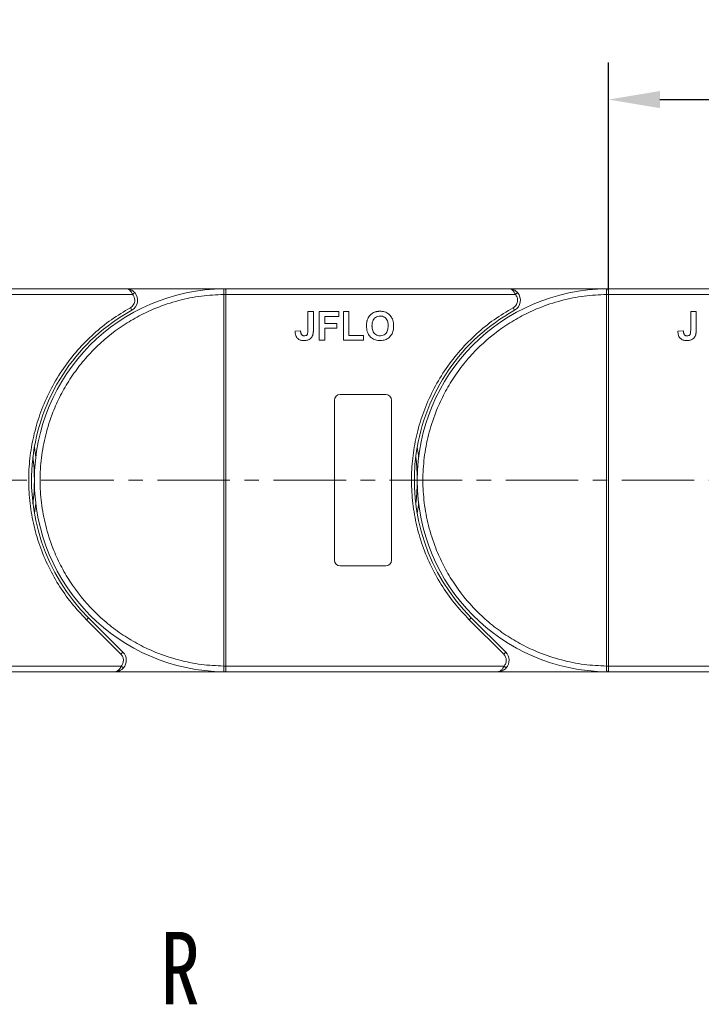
# Model space of a CAD drawing. Header units: millimetres. Extents: x -623 to 852, y 50 to 1083.
# Tile 17 of 72: x -19 to 100, y 638 to 810. Entities that reach past the tile are written whole.
import ezdxf

# ---------------------------------------------------------------- set-up
doc = ezdxf.new("R2010")
doc.units = ezdxf.units.MM
doc.linetypes.add('CENTERX2', pattern=[20.32, 12.7, -2.54, 2.54, -2.54])
doc.styles.get("Standard").update_dxf_attribs({"font": '仿宋_GB2312.ttf', "width": 0.8})
doc.styles.add('样式 1', font='仿宋_GB2312.ttf', dxfattribs={"width": 0.8, "height": 6})
doc.dimstyles.new('副本 ISO-45.1', dxfattribs={"dimtxt": 10, "dimasz": 9, "dimexe": 6.5, "dimexo": 0.625, "dimgap": 2.5, "dimtad": 1, "dimdsep": 46, "dimtxsty": 'Standard', "dimcen": 2.5, "dimadec": 0, "dimazin": 0, "dimtfac": 1, "dimtmove": 0, "dimatfit": 3, "dimfxl": 0, "dimarcsym": 0})

# ---------------------------------------------------------------- blocks, each defined once
blk = doc.blocks.new('*D3015')
at = {"color": 0, "lineweight": -2}
for p, q in [((83.59, 762.66), (83.59, 802.48)), ((150.59, 763.01), (150.59, 802.48)), ((92.59, 795.98), (141.59, 795.98))]:
    blk.add_line(p, q, dxfattribs=at)
at = {"color": 0, "lineweight": 9}
for points in [[(92.59, 797.48), (92.59, 794.48), (83.59, 795.98)], [(141.59, 797.48), (141.59, 794.48), (150.59, 795.98)]]:
    blk.add_solid(points, dxfattribs=at)
at = {"layer": 'Defpoints', "color": 0, "lineweight": 9}
for p in [(150.59, 795.98), (83.59, 762.03), (150.59, 762.39)]:
    blk.add_point(p, dxfattribs=at)
at = {"color": 0, "lineweight": 9, "insert": (117.09, 803.48), "char_height": 10, "attachment_point": 5}
blk.add_mtext('67', dxfattribs=at)

msp = doc.modelspace()

# ---------------------------------------------------------------- linework, layer by layer
at = {"color": 7, "linetype": 'Continuous', "lineweight": 15}
for p, q in [((-0.835, 762.886), (-50.407, 762.886)), ((-50.407, 761.886), (0.283, 761.886)), ((16.593, 762.886), (-0.835, 762.886)), ((0.283, 761.886), (0.655, 762.219)), ((16.243, 761.884), (16.243, 761.887)), ((16.243, 696.887), (16.243, 761.884)), ((16.243, 761.884), (16.593, 761.884)), ((16.359, 762.885), (16.593, 762.886)), ((66.165, 762.886), (16.593, 762.886)), ((16.593, 761.886), (67.283, 761.886)), ((16.593, 761.884), (16.593, 696.887)), ((83.593, 762.886), (66.165, 762.886)), ((67.283, 761.886), (67.655, 762.219)), ((83.243, 761.884), (83.243, 761.887)), ((83.243, 696.887), (83.243, 761.884)), ((83.243, 761.884), (83.593, 761.884)), ((83.359, 762.885), (83.593, 762.886)), ((133.165, 762.886), (83.593, 762.886)), ((83.593, 761.886), (134.283, 761.886)), ((83.593, 761.884), (83.593, 696.887)), ((0.133, 759.136), (-0.109, 759.573)), ((30.965, 755.649), (30.965, 758.886)), ((30.965, 758.886), (31.926, 758.886)), ((31.926, 758.886), (31.926, 755.733)), ((32.952, 758.886), (36.349, 758.886)), ((32.952, 753.886), (32.952, 758.886)), ((36.349, 758.052), (33.913, 758.052)), ((33.913, 758.052), (33.913, 756.834)), ((36.349, 758.886), (36.349, 758.052)), ((37.183, 758.886), (38.144, 758.886)), ((37.183, 753.886), (37.183, 758.886)), ((38.144, 758.886), (38.144, 754.719)), ((67.133, 759.136), (66.891, 759.573)), ((97.965, 755.649), (97.965, 758.886)), ((97.965, 758.886), (98.926, 758.886)), ((98.926, 758.886), (98.926, 755.733)), ((33.913, 756.834), (36.029, 756.834)), ((36.029, 756.834), (36.029, 756.001)), ((29.683, 755.552), (28.721, 755.488)), ((36.029, 756.001), (33.913, 756.001)), ((33.913, 756.001), (33.913, 753.886)), ((38.144, 754.719), (40.708, 754.719)), ((40.708, 754.719), (40.708, 753.886)), ((96.683, 755.552), (95.721, 755.488)), ((33.913, 753.886), (32.952, 753.886)), ((40.708, 753.886), (37.183, 753.886)), ((36.593, 744.386), (44.593, 744.386)), ((35.593, 715.386), (35.593, 743.386)), ((45.593, 743.386), (45.593, 715.386)), ((44.593, 714.386), (36.593, 714.386)), ((-7.802, 704.99), (-7.449, 705.344)), ((-1.758, 698.946), (-7.802, 704.99)), ((-1.405, 699.3), (-7.449, 705.344)), ((59.198, 704.99), (59.551, 705.344)), ((65.242, 698.946), (59.198, 704.99)), ((65.595, 699.3), (59.551, 705.344)), ((-1.758, 698.946), (-1.405, 699.3)), ((65.242, 698.946), (65.595, 699.3)), ((-1.701, 696.886), (-50.407, 696.886)), ((-1.328, 696.552), (-1.701, 696.886)), ((16.593, 696.887), (16.243, 696.887)), ((16.243, 696.885), (16.243, 696.887)), ((65.299, 696.886), (16.593, 696.886)), ((65.672, 696.552), (65.299, 696.886)), ((83.593, 696.887), (83.243, 696.887)), ((83.243, 696.885), (83.243, 696.887)), ((132.299, 696.886), (83.593, 696.886)), ((-50.407, 695.886), (-2.819, 695.886)), ((-2.819, 695.886), (16.593, 695.886)), ((16.593, 695.886), (16.359, 695.886)), ((16.593, 695.886), (64.181, 695.886)), ((64.181, 695.886), (83.593, 695.886)), ((83.593, 695.886), (83.359, 695.886)), ((83.593, 695.886), (131.181, 695.886))]:
    msp.add_line(p, q, dxfattribs=at)
at = {"color": 1, "linetype": 'CENTERX2', "lineweight": 13}
msp.add_line((261.159, 729.386), (-50.407, 729.386), dxfattribs=at)
at = {"color": 7, "linetype": 'Continuous', "lineweight": 15, "flags": 128}
for points in [[(-16.907, 735.195), (-16.689, 733.752), (-16.655, 733.486)], [(50.093, 735.195), (50.311, 733.752), (50.345, 733.486)], [(-16.655, 725.285), (-16.689, 725.019), (-16.907, 723.576)], [(50.345, 725.285), (50.311, 725.019), (50.093, 723.576)]]:
    msp.add_lwpolyline(points, dxfattribs=at)
at = {"color": 7, "linetype": 'Continuous', "lineweight": 15}
for centre, radius, start, end in [((16.593, 729.386), 33.5, 90.40019, 269.59981), ((-0.835, 760.886), 2, 298.95502, 41.81031), ((16.33, 731.703), 30.184, 89.50169, 90.1661), ((16.356, 762.59), 0.295, 36.63988, 89.46164), ((83.593, 729.386), 33.5, 90.40019, 269.59981), ((66.165, 760.886), 2, 298.95502, 41.81031), ((83.33, 731.703), 30.184, 89.50169, 90.1661), ((83.356, 762.59), 0.295, 36.63988, 89.46164), ((16.593, 729.386), 34, 118.95502, 225), ((83.593, 729.386), 34, 118.95502, 225), ((36.593, 743.386), 1, 90, 180), ((44.593, 743.386), 1, 0, 90), ((-50.407, 729.386), 33.5, 352.96973, 7.03027), ((16.593, 729.386), 33.5, 352.96973, 7.03027), ((36.593, 715.386), 1, 180, 270), ((44.593, 715.386), 1, 270, 360), ((-2.819, 697.886), 2, 318.18969, 45), ((64.181, 697.886), 2, 318.18969, 45), ((16.33, 727.068), 30.184, 269.8339, 270.49831), ((16.356, 696.181), 0.295, 270.53836, 323.36012), ((83.33, 727.068), 30.184, 269.8339, 270.49831), ((83.356, 696.181), 0.295, 270.53836, 323.36012)]:
    msp.add_arc(centre, radius, start, end, dxfattribs=at)
for points, knots in [([(16.243, 696.887), (14.93, 696.948), (12.264, 697.07), (8.275, 697.884), (4.632, 699.089), (1.396, 700.595), (-1.429, 702.274), (-4.091, 704.242), (-7.369, 707.234), (-10.157, 710.699), (-12.36, 714.5), (-13.829, 717.752), (-15.003, 721.408), (-15.745, 725.405), (-15.987, 729.386), (-15.745, 733.366), (-15.003, 737.364), (-13.829, 741.02), (-12.36, 744.271), (-10.711, 747.115), (-8.772, 749.797), (-5.815, 753.108), (-2.381, 755.933), (1.396, 758.176), (4.632, 759.682), (8.275, 760.887), (12.264, 761.701), (14.93, 761.823), (16.243, 761.884)], [0, 0, 0, 0, 0.038862, 0.078912, 0.1200677, 0.1522272, 0.1843815, 0.2172151, 0.2500433, 0.3156185, 0.347778, 0.3799323, 0.4210926, 0.4611415, 0.5, 0.5388632, 0.578912, 0.6200677, 0.6522272, 0.6843815, 0.7172151, 0.7500433, 0.8156185, 0.847778, 0.8799323, 0.9210926, 0.9611404, 1, 1, 1, 1]), ([(0.283, 761.886), (0.215, 762.021), (0.071, 762.309), (-0.208, 762.635), (-0.518, 762.847), (-0.73, 762.873), (-0.835, 762.886)], [0, 0, 0, 0, 0.23435025, 0.49819532, 0.74886904, 1, 1, 1, 1]), ([(-0.835, 762.886), (-0.566, 762.855), (-0.148, 762.807), (0.351, 762.519), (0.56, 762.313), (0.655, 762.219)], [0, 0, 0, 0, 0.4984129, 0.772928, 1, 1, 1, 1]), ([(16.243, 761.887), (16.243, 761.977), (16.242, 762.142), (16.243, 762.387), (16.245, 762.582), (16.256, 762.729), (16.276, 762.822), (16.305, 762.876), (16.342, 762.882), (16.359, 762.885)], [0, 0, 0, 0, 0.172016, 0.3127556, 0.4995985, 0.630391, 0.7580256, 0.8892284, 1, 1, 1, 1]), ([(16.593, 762.766), (16.593, 762.703), (16.593, 762.576), (16.593, 762.283), (16.593, 762.04), (16.593, 761.907), (16.593, 761.886)], [0, 0, 0, 0, 0.3133347, 0.6266911, 0.9400476, 1, 1, 1, 1]), ([(16.593, 761.886), (16.593, 761.885), (16.593, 761.885), (16.593, 761.884), (16.593, 761.884), (16.593, 761.884)], [0, 0, 0, 0, 0.38469928, 0.69234964, 1, 1, 1, 1]), ([(83.243, 696.887), (81.93, 696.948), (79.264, 697.07), (75.275, 697.884), (71.632, 699.089), (68.396, 700.595), (65.571, 702.274), (62.909, 704.242), (59.631, 707.234), (56.843, 710.699), (54.64, 714.5), (53.171, 717.752), (51.997, 721.408), (51.255, 725.405), (51.013, 729.386), (51.255, 733.366), (51.997, 737.364), (53.171, 741.02), (54.64, 744.271), (56.289, 747.115), (58.228, 749.797), (61.185, 753.108), (64.619, 755.933), (68.396, 758.176), (71.632, 759.682), (75.275, 760.887), (79.264, 761.701), (81.93, 761.823), (83.243, 761.884)], [0, 0, 0, 0, 0.038862, 0.078912, 0.1200677, 0.1522272, 0.1843815, 0.2172151, 0.2500433, 0.3156185, 0.347778, 0.3799323, 0.4210926, 0.4611415, 0.5, 0.5388632, 0.578912, 0.6200677, 0.6522272, 0.6843815, 0.7172151, 0.7500433, 0.8156185, 0.847778, 0.8799323, 0.9210926, 0.9611404, 1, 1, 1, 1]), ([(67.283, 761.886), (67.215, 762.021), (67.071, 762.309), (66.792, 762.635), (66.482, 762.847), (66.27, 762.873), (66.165, 762.886)], [0, 0, 0, 0, 0.23435025, 0.49819532, 0.74886904, 1, 1, 1, 1]), ([(66.165, 762.886), (66.434, 762.855), (66.852, 762.807), (67.351, 762.519), (67.56, 762.313), (67.655, 762.219)], [0, 0, 0, 0, 0.4984129, 0.772928, 1, 1, 1, 1]), ([(83.243, 761.887), (83.243, 761.977), (83.242, 762.142), (83.243, 762.387), (83.245, 762.582), (83.256, 762.729), (83.276, 762.822), (83.305, 762.876), (83.342, 762.882), (83.359, 762.885)], [0, 0, 0, 0, 0.172016, 0.3127556, 0.4995985, 0.630391, 0.7580256, 0.8892284, 1, 1, 1, 1]), ([(83.593, 762.766), (83.593, 762.703), (83.593, 762.576), (83.593, 762.283), (83.593, 762.04), (83.593, 761.907), (83.593, 761.886)], [0, 0, 0, 0, 0.3133347, 0.6266911, 0.9400476, 1, 1, 1, 1]), ([(83.593, 761.886), (83.593, 761.885), (83.593, 761.885), (83.593, 761.884), (83.593, 761.884), (83.593, 761.884)], [0, 0, 0, 0, 0.38469928, 0.69234964, 1, 1, 1, 1]), ([(-0.109, 759.573), (0, 759.645), (0.224, 759.792), (0.471, 760.115), (0.634, 760.488), (0.655, 760.755), (0.665, 760.886)], [0, 0, 0, 0, 0.2455128, 0.5, 0.7544872, 1, 1, 1, 1]), ([(66.891, 759.573), (67, 759.645), (67.224, 759.792), (67.471, 760.115), (67.634, 760.488), (67.655, 760.755), (67.665, 760.886)], [0, 0, 0, 0, 0.2455128, 0.5, 0.7544872, 1, 1, 1, 1]), ([(-7.802, 704.99), (-8.7, 705.949), (-10.495, 707.865), (-12.766, 711.132), (-14.693, 714.654), (-16.202, 718.42), (-17.26, 722.336), (-17.846, 726.309), (-17.972, 730.281), (-17.643, 734.211), (-16.873, 738.078), (-15.654, 741.861), (-13.993, 745.517), (-11.893, 748.988), (-9.402, 752.191), (-6.578, 755.042), (-3.492, 757.555), (-1.237, 758.9), (-0.109, 759.573)], [0, 0, 0, 0, 0.0616516, 0.1233073, 0.1864354, 0.25, 0.3135645, 0.3766927, 0.4383422, 0.5, 0.5616495, 0.6233073, 0.6864354, 0.75, 0.8135645, 0.8766927, 0.9383443, 1, 1, 1, 1]), ([(41.445, 757.627), (41.504, 757.746), (41.624, 757.986), (41.941, 758.377), (42.262, 758.631), (42.503, 758.74), (42.532, 758.753)], [0, 0, 0, 0, 0.2508959, 0.5021661, 0.9405117, 1, 1, 1, 1]), ([(42.183, 756.389), (42.187, 756.522), (42.196, 756.859), (42.315, 757.337), (42.599, 757.752), (42.958, 758.007), (43.311, 758.106), (43.525, 758.114), (43.598, 758.116)], [0, 0, 0, 0, 0.15861661, 0.40086372, 0.57305935, 0.74548557, 0.91298519, 1, 1, 1, 1]), ([(42.532, 758.753), (42.594, 758.778), (42.719, 758.828), (42.903, 758.876), (43.078, 758.912), (43.246, 758.934), (43.415, 758.948), (43.529, 758.949), (43.586, 758.95)], [0, 0, 0, 0, 0.1854289, 0.3721896, 0.5277082, 0.6838775, 0.8416784, 1, 1, 1, 1]), ([(43.586, 758.95), (43.719, 758.945), (44.123, 758.932), (44.778, 758.737), (45.396, 758.25), (45.824, 757.543), (45.955, 756.892), (45.963, 756.478), (45.965, 756.379)], [0, 0, 0, 0, 0.1013981, 0.3069957, 0.5061443, 0.6852619, 0.9245571, 1, 1, 1, 1]), ([(43.598, 758.116), (43.732, 758.108), (44.002, 758.091), (44.386, 757.922), (44.697, 757.634), (44.935, 757.173), (44.998, 756.744), (45.002, 756.458), (45.003, 756.403)], [0, 0, 0, 0, 0.16029217, 0.32192242, 0.49076139, 0.65756923, 0.93388265, 1, 1, 1, 1]), ([(59.198, 704.99), (58.3, 705.949), (56.505, 707.865), (54.234, 711.132), (52.307, 714.654), (50.798, 718.42), (49.74, 722.336), (49.154, 726.309), (49.028, 730.281), (49.357, 734.211), (50.127, 738.078), (51.346, 741.861), (53.007, 745.517), (55.107, 748.988), (57.598, 752.191), (60.422, 755.042), (63.508, 757.555), (65.763, 758.9), (66.891, 759.573)], [0, 0, 0, 0, 0.0616516, 0.1233073, 0.1864354, 0.25, 0.3135645, 0.3766927, 0.4383422, 0.5, 0.5616495, 0.6233073, 0.6864354, 0.75, 0.8135645, 0.8766927, 0.9383443, 1, 1, 1, 1]), ([(41.221, 756.355), (41.222, 756.422), (41.223, 756.556), (41.237, 756.763), (41.262, 756.976), (41.303, 757.196), (41.36, 757.415), (41.416, 757.556), (41.445, 757.627)], [0, 0, 0, 0, 0.1539502, 0.3081809, 0.478699, 0.6499612, 0.8242026, 1, 1, 1, 1]), ([(43.6, 753.821), (43.467, 753.826), (43.063, 753.839), (42.403, 754.03), (41.781, 754.519), (41.356, 755.229), (41.231, 755.866), (41.223, 756.267), (41.221, 756.355)], [0, 0, 0, 0, 0.1021706, 0.3092201, 0.51365, 0.6922749, 0.9324126, 1, 1, 1, 1]), ([(43.598, 754.655), (43.463, 754.664), (43.193, 754.682), (42.812, 754.864), (42.489, 755.164), (42.24, 755.657), (42.186, 756.089), (42.183, 756.36), (42.183, 756.389)], [0, 0, 0, 0, 0.1597099, 0.3204292, 0.4910735, 0.6770503, 0.9662903, 1, 1, 1, 1]), ([(45.003, 756.403), (44.999, 756.269), (44.987, 755.894), (44.847, 755.371), (44.501, 754.952), (44.124, 754.721), (43.804, 754.66), (43.631, 754.656), (43.598, 754.655)], [0, 0, 0, 0, 0.1585903, 0.4472388, 0.6203806, 0.7935748, 0.9612953, 1, 1, 1, 1]), ([(45.965, 756.379), (45.961, 756.245), (45.951, 755.843), (45.809, 755.203), (45.417, 754.541), (44.844, 754.074), (44.204, 753.849), (43.783, 753.83), (43.6, 753.821)], [0, 0, 0, 0, 0.1018882, 0.3073435, 0.4929627, 0.6786474, 0.8607914, 1, 1, 1, 1]), ([(30.266, 753.821), (30.132, 753.827), (29.828, 753.84), (29.376, 754.001), (29.017, 754.327), (28.763, 754.834), (28.737, 755.231), (28.721, 755.488)], [0, 0, 0, 0, 0.1552919, 0.3531453, 0.543243, 0.704067, 1, 1, 1, 1]), ([(29.813, 754.93), (29.794, 754.967), (29.756, 755.042), (29.728, 755.156), (29.708, 755.261), (29.696, 755.358), (29.687, 755.455), (29.684, 755.52), (29.683, 755.552)], [0, 0, 0, 0, 0.1938055, 0.3931273, 0.5440688, 0.6954121, 0.8476129, 1, 1, 1, 1]), ([(30.328, 754.655), (30.286, 754.656), (30.202, 754.659), (30.092, 754.691), (29.998, 754.736), (29.926, 754.791), (29.863, 754.856), (29.83, 754.905), (29.813, 754.93)], [0, 0, 0, 0, 0.202387, 0.4109073, 0.5578292, 0.7094718, 0.8532239, 1, 1, 1, 1]), ([(31.817, 754.783), (31.763, 754.659), (31.655, 754.41), (31.351, 754.107), (30.886, 753.858), (30.499, 753.835), (30.266, 753.821)], [0, 0, 0, 0, 0.2064605, 0.4135145, 0.6452106, 1, 1, 1, 1]), ([(30.965, 755.649), (30.962, 755.516), (30.957, 755.285), (30.908, 755.006), (30.817, 754.827), (30.7, 754.73), (30.533, 754.665), (30.406, 754.659), (30.328, 754.655)], [0, 0, 0, 0, 0.2920273, 0.5048541, 0.6139046, 0.723685, 0.8298165, 1, 1, 1, 1]), ([(31.926, 755.733), (31.926, 755.667), (31.924, 755.533), (31.916, 755.354), (31.902, 755.195), (31.881, 755.057), (31.858, 754.918), (31.831, 754.828), (31.817, 754.783)], [0, 0, 0, 0, 0.2082698, 0.416707, 0.5614806, 0.7065734, 0.8528245, 1, 1, 1, 1]), ([(97.266, 753.821), (97.132, 753.827), (96.828, 753.84), (96.376, 754.001), (96.017, 754.327), (95.763, 754.834), (95.737, 755.231), (95.721, 755.488)], [0, 0, 0, 0, 0.1552919, 0.3531453, 0.543243, 0.704067, 1, 1, 1, 1]), ([(96.813, 754.93), (96.794, 754.967), (96.756, 755.042), (96.728, 755.156), (96.708, 755.261), (96.696, 755.358), (96.687, 755.455), (96.684, 755.52), (96.683, 755.552)], [0, 0, 0, 0, 0.1938055, 0.3931273, 0.5440688, 0.6954121, 0.8476129, 1, 1, 1, 1]), ([(97.328, 754.655), (97.286, 754.656), (97.202, 754.659), (97.092, 754.691), (96.998, 754.736), (96.926, 754.791), (96.863, 754.856), (96.83, 754.905), (96.813, 754.93)], [0, 0, 0, 0, 0.202387, 0.4109073, 0.5578292, 0.7094718, 0.8532239, 1, 1, 1, 1]), ([(98.817, 754.783), (98.763, 754.659), (98.655, 754.41), (98.351, 754.107), (97.886, 753.858), (97.499, 753.835), (97.266, 753.821)], [0, 0, 0, 0, 0.2064605, 0.4135145, 0.6452106, 1, 1, 1, 1]), ([(97.965, 755.649), (97.962, 755.516), (97.957, 755.285), (97.908, 755.006), (97.817, 754.827), (97.7, 754.73), (97.533, 754.665), (97.406, 754.659), (97.328, 754.655)], [0, 0, 0, 0, 0.2920273, 0.5048541, 0.6139046, 0.723685, 0.8298165, 1, 1, 1, 1]), ([(98.926, 755.733), (98.926, 755.667), (98.924, 755.533), (98.916, 755.354), (98.902, 755.195), (98.881, 755.057), (98.858, 754.918), (98.831, 754.828), (98.817, 754.783)], [0, 0, 0, 0, 0.2082698, 0.416707, 0.5614806, 0.7065734, 0.8528245, 1, 1, 1, 1]), ([(-2.819, 695.886), (-2.713, 695.899), (-2.501, 695.924), (-2.191, 696.137), (-1.912, 696.462), (-1.768, 696.75), (-1.701, 696.886)], [0, 0, 0, 0, 0.2515188, 0.5017844, 0.7656323, 1, 1, 1, 1]), ([(-1.328, 696.552), (-1.423, 696.459), (-1.632, 696.252), (-2.131, 695.964), (-2.549, 695.916), (-2.819, 695.886)], [0, 0, 0, 0, 0.2270634, 0.50158693, 1, 1, 1, 1]), ([(16.359, 695.886), (16.342, 695.889), (16.305, 695.895), (16.276, 695.95), (16.256, 696.043), (16.245, 696.189), (16.243, 696.385), (16.242, 696.629), (16.243, 696.794), (16.243, 696.885)], [0, 0, 0, 0, 0.1119973, 0.2448439, 0.3691679, 0.5008987, 0.6875333, 0.8281382, 1, 1, 1, 1]), ([(16.593, 696.887), (16.593, 696.887), (16.593, 696.887), (16.593, 696.886), (16.593, 696.886), (16.593, 696.886)], [0, 0, 0, 0, 0.3846661, 0.6923333, 1, 1, 1, 1]), ([(16.593, 696.886), (16.593, 696.773), (16.593, 696.548), (16.593, 696.249), (16.593, 696.081), (16.593, 696.016), (16.593, 696.005)], [0, 0, 0, 0, 0.3133566, 0.6267132, 0.9400698, 1, 1, 1, 1]), ([(64.181, 695.886), (64.287, 695.899), (64.499, 695.924), (64.809, 696.137), (65.088, 696.462), (65.232, 696.75), (65.299, 696.886)], [0, 0, 0, 0, 0.2515188, 0.5017844, 0.7656323, 1, 1, 1, 1]), ([(65.672, 696.552), (65.577, 696.459), (65.368, 696.252), (64.869, 695.964), (64.451, 695.916), (64.181, 695.886)], [0, 0, 0, 0, 0.2270634, 0.5015869, 1, 1, 1, 1]), ([(83.359, 695.886), (83.342, 695.889), (83.305, 695.895), (83.276, 695.95), (83.256, 696.043), (83.245, 696.189), (83.243, 696.385), (83.242, 696.629), (83.243, 696.794), (83.243, 696.885)], [0, 0, 0, 0, 0.1119973, 0.2448439, 0.3691679, 0.5008987, 0.6875333, 0.8281382, 1, 1, 1, 1]), ([(83.593, 696.887), (83.593, 696.887), (83.593, 696.887), (83.593, 696.886), (83.593, 696.886), (83.593, 696.886)], [0, 0, 0, 0, 0.3846661, 0.6923333, 1, 1, 1, 1]), ([(83.593, 696.886), (83.593, 696.773), (83.593, 696.548), (83.593, 696.249), (83.593, 696.081), (83.593, 696.016), (83.593, 696.005)], [0, 0, 0, 0, 0.3133566, 0.6267132, 0.9400698, 1, 1, 1, 1])]:
    msp.add_open_spline(points, degree=3, knots=knots, dxfattribs=at)
for points in [[(0.665, 760.886), (0.647, 761.07), (0.612, 761.438), (0.392, 761.736), (0.283, 761.886)], [(16.593, 762.886), (16.593, 762.88), (16.593, 762.87), (16.593, 762.8), (16.593, 762.766)], [(67.665, 760.886), (67.647, 761.07), (67.612, 761.438), (67.392, 761.736), (67.283, 761.886)], [(83.593, 762.886), (83.593, 762.88), (83.593, 762.87), (83.593, 762.8), (83.593, 762.766)], [(-1.319, 697.886), (-1.339, 698.084), (-1.38, 698.481), (-1.632, 698.791), (-1.758, 698.946)], [(-1.701, 696.886), (-1.591, 697.035), (-1.371, 697.333), (-1.336, 697.701), (-1.319, 697.886)], [(65.681, 697.886), (65.661, 698.084), (65.62, 698.481), (65.368, 698.791), (65.242, 698.946)], [(65.299, 696.886), (65.409, 697.035), (65.629, 697.333), (65.664, 697.701), (65.681, 697.886)], [(16.593, 696.005), (16.593, 695.971), (16.593, 695.901), (16.593, 695.891), (16.593, 695.886)], [(83.593, 696.005), (83.593, 695.971), (83.593, 695.901), (83.593, 695.891), (83.593, 695.886)]]:
    msp.add_open_spline(points, degree=3, dxfattribs=at)

# ---------------------------------------------------------------- texts
at = {"color": 5, "lineweight": 9, "ltscale": 10, "insert": (12.068, 650.382), "char_height": 12.675, "attachment_point": 3, "style": '样式 1'}
msp.add_mtext_dynamic_manual_height_columns('R', width=7.42965, gutter_width=12.5, heights=[3.963], dxfattribs=at)

# ---------------------------------------------------------------- dimensions: what is measured, and where the dimension line sits
at = {"color": 5, "lineweight": 9}
dim = msp.add_linear_dim(base=(150.593, 795.985), p1=(83.593, 762.031), p2=(150.593, 762.386), dimstyle='副本 ISO-45.1', dxfattribs=at)
dim.commit()
dim.dimension.update_dxf_attribs({"geometry": '*D3015', "text_midpoint": (117.093, 803.485)})

doc.saveas('drawing.dxf')
